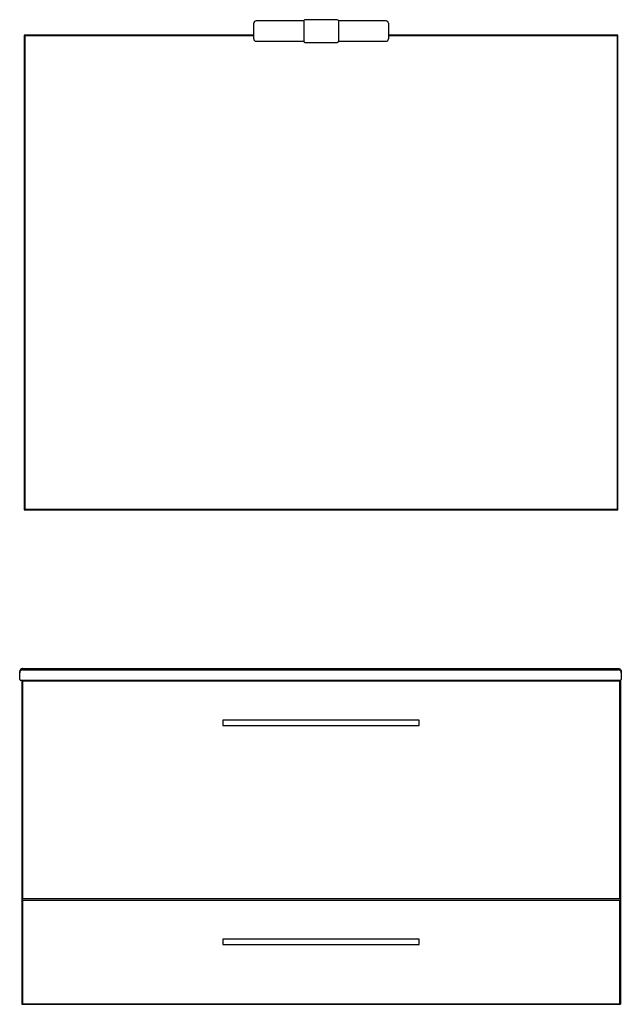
# Model space of a CAD drawing. Header units: millimetres. Extents: x 2758.33 to 2759.34, y 2011.84 to 2013.49.
import ezdxf

# ---------------------------------------------------------------- set-up
doc = ezdxf.new("R2010")
doc.units = ezdxf.units.MM
doc.layers.add('SANINDUSA', color=3, linetype='Continuous')

msp = doc.modelspace()

# ---------------------------------------------------------------- linework, layer by layer
at = {"layer": 'SANINDUSA'}
for p, q in [((2758.7227, 2013.4559), (2758.7227, 2013.4819)), ((2758.8062, 2013.4859), (2758.7267, 2013.4859)), ((2758.8062, 2013.4859), (2758.8062, 2013.4519)), ((2758.8622, 2013.4879), (2758.8082, 2013.4879)), ((2758.9437, 2013.4859), (2758.8642, 2013.4859)), ((2758.8642, 2013.4859), (2758.8642, 2013.4519)), ((2758.9477, 2013.4819), (2758.9477, 2013.4559)), ((2758.7227, 2013.4619), (2758.3392, 2013.4619)), ((2758.3392, 2013.4619), (2758.3392, 2012.6689)), ((2758.7227, 2013.4609), (2758.3402, 2013.4609)), ((2758.3402, 2013.4609), (2758.3402, 2012.6699)), ((2759.3312, 2013.4619), (2758.9477, 2013.4619)), ((2759.3302, 2013.4609), (2758.9477, 2013.4609)), ((2759.3302, 2012.6699), (2759.3302, 2013.4609)), ((2759.3312, 2012.6689), (2759.3312, 2013.4619)), ((2758.7267, 2013.4519), (2758.8062, 2013.4519)), ((2758.8082, 2013.4499), (2758.8622, 2013.4499)), ((2758.8642, 2013.4519), (2758.9437, 2013.4519)), ((2758.3392, 2012.6689), (2759.3312, 2012.6689)), ((2758.3402, 2012.6699), (2759.3302, 2012.6699)), ((2758.3317, 2012.3965), (2758.3317, 2012.3985)), ((2758.3317, 2012.3855), (2758.3317, 2012.3965)), ((2758.3367, 2012.4035), (2759.3317, 2012.4035)), ((2758.3367, 2012.4015), (2759.3317, 2012.4015)), ((2759.3367, 2012.3985), (2759.3367, 2012.3965)), ((2759.3367, 2012.3965), (2759.3367, 2012.3855)), ((2758.3347, 2012.3835), (2758.3337, 2012.3835)), ((2759.3337, 2012.3835), (2758.3347, 2012.3835)), ((2758.3352, 2012.3835), (2758.3352, 2011.8425)), ((2758.3362, 2012.3825), (2758.3362, 2012.0185)), ((2759.3342, 2012.3825), (2758.3362, 2012.3825)), ((2759.3347, 2012.3835), (2759.3337, 2012.3835)), ((2759.3342, 2012.0185), (2759.3342, 2012.3825)), ((2759.3347, 2012.3835), (2759.3352, 2012.3835)), ((2759.3352, 2012.3835), (2759.3352, 2011.8425)), ((2758.9992, 2012.3175), (2758.6712, 2012.3175)), ((2758.6712, 2012.3175), (2758.6712, 2012.3086)), ((2758.6712, 2012.3086), (2758.9992, 2012.3086)), ((2758.9992, 2012.3086), (2758.9992, 2012.3175)), ((2759.3342, 2012.0185), (2758.3362, 2012.0185)), ((2758.3362, 2012.0165), (2758.3362, 2011.8435)), ((2758.3362, 2012.0165), (2759.3342, 2012.0165)), ((2759.3342, 2011.8435), (2759.3342, 2012.0165)), ((2758.6712, 2011.9515), (2758.6712, 2011.9426)), ((2758.9992, 2011.9515), (2758.6712, 2011.9515)), ((2758.9992, 2011.9426), (2758.9992, 2011.9515)), ((2758.6712, 2011.9426), (2758.9992, 2011.9426)), ((2758.3352, 2011.8425), (2759.3352, 2011.8425)), ((2758.3362, 2011.8435), (2759.3342, 2011.8435))]:
    msp.add_line(p, q, dxfattribs=at)
for centre, radius, start, end in [((2758.7267, 2013.4819), 0.004, 90, 180), ((2758.8082, 2013.4859), 0.002, 90, 180), ((2758.8622, 2013.4859), 0.002, 0, 90), ((2758.9437, 2013.4819), 0.004, 0, 90), ((2758.7267, 2013.4559), 0.004, 180, 270), ((2758.8082, 2013.4519), 0.002, 180, 270), ((2758.8622, 2013.4519), 0.002, 270, 0), ((2758.9437, 2013.4559), 0.004, 270, 0), ((2758.3367, 2012.3965), 0.005, 90, 180), ((2759.3317, 2012.3965), 0.005, 0, 90), ((2758.3337, 2012.3855), 0.002, 180, 270), ((2759.3347, 2012.3855), 0.002, 270, 0)]:
    msp.add_arc(centre, radius, start, end, dxfattribs=at)
for points, knots in [([(2758.3367, 2012.4035), (2758.3365, 2012.4035), (2758.3357, 2012.4034), (2758.3344, 2012.403), (2758.3329, 2012.4019), (2758.332, 2012.4003), (2758.3317, 2012.3991), (2758.3317, 2012.3985), (2758.3317, 2012.3985)], [0, 0, 0, 0, 0.082224, 0.300271, 0.532329, 0.76536, 0.997979, 1, 1, 1, 1]), ([(2759.3317, 2012.4035), (2759.332, 2012.4035), (2759.3328, 2012.4034), (2759.3341, 2012.403), (2759.3356, 2012.4019), (2759.3365, 2012.4003), (2759.3367, 2012.3991), (2759.3367, 2012.3985), (2759.3367, 2012.3985)], [0, 0, 0, 0, 0.082228, 0.30027, 0.53233, 0.765361, 0.997979, 1, 1, 1, 1])]:
    msp.add_open_spline(points, degree=3, knots=knots, dxfattribs=at)

doc.saveas('drawing.dxf')
